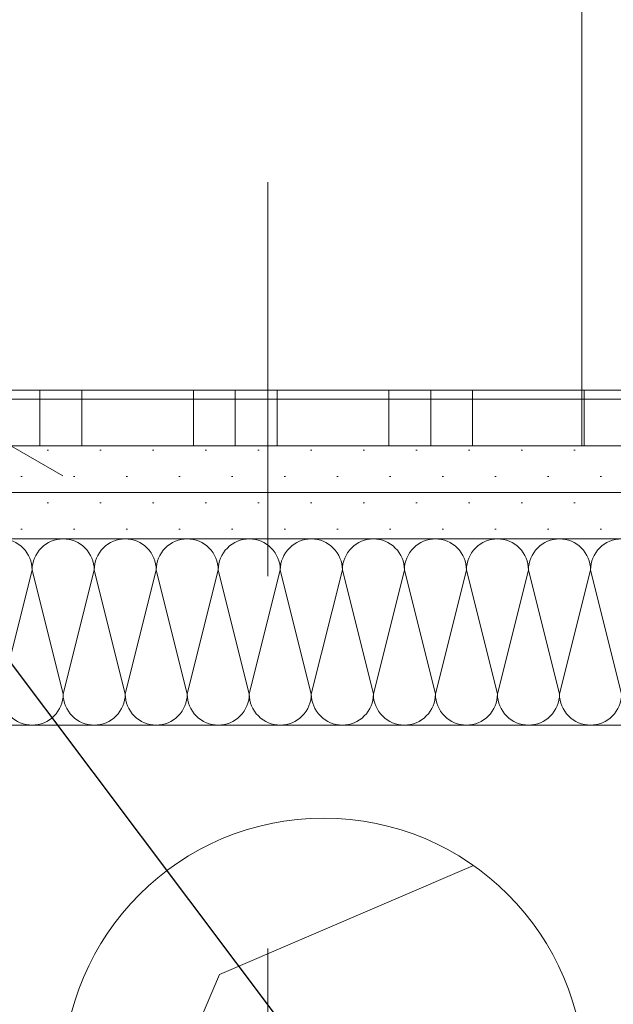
# Model space of a CAD drawing. Header units: metres. Extents: x -3.5 to 65.3, y -10.9 to 16.7.
# Tile 176 of 234: x 43.663 to 43.823, y 3.91 to 4.174. Entities that reach past the tile are written whole.
import ezdxf

# ---------------------------------------------------------------- set-up
doc = ezdxf.new("R2010")
doc.units = ezdxf.units.M
doc.header["$MEASUREMENT"] = 0
doc.linetypes.add('Strichlinie doppelt', pattern=[0.218722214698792, 0.105833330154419, -0.04233333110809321, 0.028222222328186, -0.04233333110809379])
doc.linetypes.add('Wipeout_Contour', pattern=[1, 0, -1])
for name, color, linetype in [('102 - Bemaßung_ Beschriftung.Detail_ Ausschnitt', 7, 'Continuous'), ('451 - Universal.Achsen Raster', 7, 'Continuous'), ('654 - Abdeckung.Wand Belag', 7, 'Continuous'), ('Abbruch_603 - Struktur.Bodenplatte_ Decke Roh', 7, 'Continuous'), ('Neubau_102 - Bemaßung_ Beschriftung.Detail_ Ausschnitt', 7, 'Continuous'), ('Neubau_603 - Struktur.Bodenplatte_ Decke Roh', 7, 'Continuous'), ('Neubau_606 - Struktur.Wand Innen Ausbau', 7, 'Continuous'), ('Neubau_650 - Abdeckung.Fußboden Aufbau', 7, 'Continuous')]:
    doc.layers.add(name, color=color, linetype=linetype)
doc.styles.add('ERSTELLTER_STIL_1', font='txt')
doc.linetypes.add('Abbruch 1', pattern='A,0,[1,2022.0244.A_L5A-PL07.13_iB_3.OG Detail - WC ( 4.27 - 4.28 )1.Shx,S=0.0007936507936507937,R=0,X=0,Y=0],-0.1,0', length=0.1)
doc.dimstyles.new('ERSTELLTER_STIL__2', dxfattribs={"dimtxt": 0.04, "dimasz": 0.02128, "dimexe": 0.18, "dimexo": 0.0625, "dimgap": 0, "dimtad": 1, "dimtih": 1, "dimtoh": 1, "dimzin": 0, "dimdsep": 46, "dimtxsty": 'ERSTELLTER_STIL_1', "dimblk": 'ARROWHEAD_2', "dimblk1": 'ARROWHEAD_2', "dimblk2": 'ARROWHEAD_2', "dimcen": 0.09, "dimse1": 1, "dimse2": 1, "dimclrd": 7, "dimclre": 7, "dimclrt": 7, "dimazin": 0, "dimtfac": 1, "dimtdec": 4, "dimtmove": 2, "dimatfit": 3, "dimfxl": 1, "dimtolj": 1, "dimtzin": 0, "dimarcsym": 0})
doc.dimstyles.new('ERSTELLTER_STIL__3', dxfattribs={"dimtxt": 0.04, "dimasz": 0.02128, "dimexe": 0.18, "dimexo": 0.0625, "dimgap": 0, "dimtad": 1, "dimzin": 0, "dimdsep": 46, "dimtxsty": 'ERSTELLTER_STIL_1', "dimblk": 'ARROWHEAD_2', "dimblk1": 'ARROWHEAD_2', "dimblk2": 'ARROWHEAD_2', "dimcen": 0.09, "dimse1": 1, "dimse2": 1, "dimclrd": 7, "dimclre": 7, "dimclrt": 7, "dimazin": 0, "dimtfac": 1, "dimtdec": 4, "dimtmove": 0, "dimatfit": 3, "dimfxl": 1, "dimtolj": 1, "dimtzin": 0, "dimarcsym": 0})
doc.dimstyles.new('ERSTELLTER_STIL__4', dxfattribs={"dimtxt": 0.04, "dimasz": 0.02128, "dimexe": 0.18, "dimexo": 0.0625, "dimgap": 0, "dimtad": 1, "dimzin": 0, "dimdsep": 46, "dimtxsty": 'ERSTELLTER_STIL_1', "dimblk": 'ARROWHEAD_2', "dimblk1": 'ARROWHEAD_2', "dimblk2": 'ARROWHEAD_2', "dimcen": 0.09, "dimse1": 1, "dimse2": 1, "dimclrd": 7, "dimclre": 7, "dimclrt": 7, "dimazin": 0, "dimtfac": 1, "dimtdec": 4, "dimtmove": 2, "dimatfit": 3, "dimfxl": 1, "dimtolj": 1, "dimtzin": 0, "dimarcsym": 0})
doc.dimstyles.new('ERSTELLTER_STIL__6', dxfattribs={"dimtxt": 0.04, "dimasz": 0.02128, "dimexe": 0.18, "dimexo": 0.0625, "dimgap": 0, "dimtad": 1, "dimzin": 0, "dimdsep": 46, "dimtxsty": 'ERSTELLTER_STIL_1', "dimblk": 'ARROWHEAD_2', "dimblk1": 'ARROWHEAD_2', "dimblk2": 'ARROWHEAD_2', "dimcen": 0.09, "dimclrd": 7, "dimclre": 7, "dimclrt": 7, "dimazin": 0, "dimtfac": 1, "dimtdec": 4, "dimtmove": 0, "dimatfit": 3, "dimfxl": 1, "dimtolj": 1, "dimtzin": 0, "dimarcsym": 0})
doc.dimstyles.new('ERSTELLTER_STIL__7', dxfattribs={"dimtxt": 0.18, "dimasz": 0.010944, "dimexe": 0.18, "dimexo": 0.0625, "dimgap": 0, "dimtad": 0, "dimtih": 1, "dimtoh": 1, "dimdec": 4, "dimzin": 0, "dimdsep": 46, "dimcen": 0.09, "dimadec": 0, "dimazin": 0, "dimtfac": 1, "dimtdec": 4, "dimtmove": 0, "dimatfit": 3, "dimldrblk": 'ARROWHEAD_11', "dimfxl": 1, "dimtolj": 1, "dimtzin": 0, "dimarcsym": 0})
pattern_1 = [(45, (0, 0), (-0.007071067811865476, 0.007071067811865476), [0, -0.01])]

# ---------------------------------------------------------------- blocks, each defined once
blk = doc.blocks.new('*X80')
at = {"layer": 'Neubau_606 - Struktur.Wand Innen Ausbau', "color": 7, "linetype": 'Continuous', "lineweight": 5}
for p, q in [((43.66667833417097, 4.026667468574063), (43.65834490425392, 3.993334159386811)), ((43.66667833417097, 4.026667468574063), (43.67501157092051, 3.993334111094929)), ((43.68334500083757, 4.026667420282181), (43.67501157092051, 3.993334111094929)), ((43.68334500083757, 4.026667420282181), (43.69167823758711, 3.993334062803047)), ((43.70001166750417, 4.0266673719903), (43.69167823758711, 3.993334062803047)), ((43.70001166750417, 4.0266673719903), (43.70834490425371, 3.993334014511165)), ((43.71667833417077, 4.026667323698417), (43.70834490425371, 3.993334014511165)), ((43.71667833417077, 4.026667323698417), (43.7250115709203, 3.993333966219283)), ((43.73334500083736, 4.026667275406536), (43.7250115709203, 3.993333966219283)), ((43.73334500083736, 4.026667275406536), (43.7416782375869, 3.993333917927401)), ((43.75001166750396, 4.026667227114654), (43.7416782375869, 3.993333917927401)), ((43.75001166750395, 4.026667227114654), (43.75834490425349, 3.993333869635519)), ((43.76667833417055, 4.026667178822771), (43.75834490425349, 3.993333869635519)), ((43.76667833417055, 4.026667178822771), (43.77501157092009, 3.993333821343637)), ((43.78334500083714, 4.02666713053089), (43.77501157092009, 3.993333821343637)), ((43.78334500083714, 4.02666713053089), (43.79167823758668, 3.993333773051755)), ((43.80001166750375, 4.026667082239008), (43.79167823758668, 3.993333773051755)), ((43.80001166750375, 4.026667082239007), (43.80834490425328, 3.993333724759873)), ((43.81667833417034, 4.026667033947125), (43.80834490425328, 3.993333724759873)), ((43.81667833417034, 4.026667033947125), (43.82501157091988, 3.993333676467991))]:
    blk.add_line(p, q, dxfattribs=at)
for centre, radius, start, end in [((43.65834500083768, 4.026667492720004), 0.008333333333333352, 359.9998339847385, 89.99983398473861), ((43.67501166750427, 4.026667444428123), 0.008333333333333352, 89.99983398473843, 179.9998339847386), ((43.67501166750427, 4.026667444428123), 0.008333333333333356, 359.9998339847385, 89.99983398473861), ((43.69167833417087, 4.02666739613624), 0.008333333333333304, 89.99983398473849, 179.9998339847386), ((43.69167833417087, 4.02666739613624), 0.008333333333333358, 359.9998339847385, 89.99983398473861), ((43.70834500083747, 4.026667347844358), 0.008333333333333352, 89.99983398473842, 179.9998339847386), ((43.70834500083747, 4.026667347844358), 0.008333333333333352, 359.9998339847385, 89.99983398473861), ((43.72501166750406, 4.026667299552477), 0.008333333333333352, 89.99983398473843, 179.9998339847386), ((43.72501166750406, 4.026667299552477), 0.008333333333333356, 359.9998339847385, 89.99983398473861), ((43.74167833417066, 4.026667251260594), 0.008333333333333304, 89.99983398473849, 179.9998339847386), ((43.74167833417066, 4.026667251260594), 0.008333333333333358, 359.9998339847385, 89.99983398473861), ((43.75834500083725, 4.026667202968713), 0.008333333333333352, 89.99983398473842, 179.9998339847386), ((43.75834500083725, 4.026667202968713), 0.008333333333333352, 359.9998339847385, 89.99983398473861), ((43.77501166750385, 4.026667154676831), 0.008333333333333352, 89.99983398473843, 179.9998339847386), ((43.77501166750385, 4.026667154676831), 0.008333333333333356, 359.9998339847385, 89.99983398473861), ((43.79167833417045, 4.026667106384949), 0.008333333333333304, 89.99983398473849, 179.9998339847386), ((43.79167833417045, 4.026667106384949), 0.008333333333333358, 359.9998339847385, 89.99983398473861), ((43.80834500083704, 4.026667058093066), 0.008333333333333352, 89.99983398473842, 179.9998339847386), ((43.80834500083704, 4.026667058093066), 0.008333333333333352, 359.9998339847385, 89.99983398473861), ((43.82501166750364, 4.026667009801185), 0.008333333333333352, 89.99983398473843, 179.9998339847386), ((43.66667823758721, 3.99333413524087), 0.008333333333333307, 179.9998339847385, 269.9998339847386), ((43.66667823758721, 3.99333413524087), 0.008333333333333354, 269.9998339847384, 359.9998339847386), ((43.68334490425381, 3.993334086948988), 0.008333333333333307, 179.9998339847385, 269.9998339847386), ((43.68334490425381, 3.993334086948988), 0.008333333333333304, 269.9998339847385, 359.9998339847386), ((43.7000115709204, 3.993334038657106), 0.008333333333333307, 179.9998339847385, 269.9998339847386), ((43.70001157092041, 3.993334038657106), 0.008333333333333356, 269.9998339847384, 359.9998339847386), ((43.716678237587, 3.993333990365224), 0.008333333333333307, 179.9998339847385, 269.9998339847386), ((43.716678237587, 3.993333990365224), 0.008333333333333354, 269.9998339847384, 359.9998339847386), ((43.7333449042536, 3.993333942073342), 0.008333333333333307, 179.9998339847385, 269.9998339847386), ((43.7333449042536, 3.993333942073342), 0.008333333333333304, 269.9998339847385, 359.9998339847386), ((43.75001157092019, 3.99333389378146), 0.008333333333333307, 179.9998339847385, 269.9998339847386), ((43.75001157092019, 3.99333389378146), 0.008333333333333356, 269.9998339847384, 359.9998339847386), ((43.76667823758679, 3.993333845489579), 0.008333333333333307, 179.9998339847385, 269.9998339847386), ((43.76667823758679, 3.993333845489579), 0.008333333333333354, 269.9998339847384, 359.9998339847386), ((43.78334490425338, 3.993333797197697), 0.008333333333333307, 179.9998339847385, 269.9998339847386), ((43.78334490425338, 3.993333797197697), 0.008333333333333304, 269.9998339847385, 359.9998339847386), ((43.80001157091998, 3.993333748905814), 0.008333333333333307, 179.9998339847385, 269.9998339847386), ((43.80001157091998, 3.993333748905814), 0.008333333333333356, 269.9998339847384, 359.9998339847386), ((43.81667823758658, 3.993333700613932), 0.008333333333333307, 179.9998339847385, 269.9998339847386), ((43.81667823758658, 3.993333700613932), 0.008333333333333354, 269.9998339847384, 359.9998339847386)]:
    blk.add_arc(centre, radius, start, end, dxfattribs=at)
blk = doc.blocks.new('*X149')
at = {"layer": '654 - Abdeckung.Wand Belag', "color": 7, "linetype": 'Continuous', "lineweight": 5}
for p, q in [((43.66874999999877, 4.075001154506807), (43.66874999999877, 4.060001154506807)), ((43.67999999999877, 4.075001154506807), (43.67999999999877, 4.060001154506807)), ((43.70999999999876, 4.075001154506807), (43.70999999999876, 4.060001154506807)), ((43.72124999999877, 4.075001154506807), (43.72124999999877, 4.060001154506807)), ((43.73249999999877, 4.075001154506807), (43.73249999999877, 4.060001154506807)), ((43.76249999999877, 4.075001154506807), (43.76249999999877, 4.060001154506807)), ((43.77374999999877, 4.075001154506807), (43.77374999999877, 4.060001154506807)), ((43.78499999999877, 4.075001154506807), (43.78499999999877, 4.060001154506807)), ((43.81499999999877, 4.075001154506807), (43.81499999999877, 4.060001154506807)), ((43.62749999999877, 4.072500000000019), (43.67999999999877, 4.072500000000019)), ((43.67999999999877, 4.072500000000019), (43.73249999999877, 4.072500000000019)), ((43.73249999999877, 4.072500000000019), (43.78499999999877, 4.072500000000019)), ((43.78499999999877, 4.072500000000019), (43.83749999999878, 4.072500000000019))]:
    blk.add_line(p, q, dxfattribs=at)
blk = doc.blocks.new('*D178')
at = {"layer": '102 - Bemaßung_ Beschriftung.Detail_ Ausschnitt', "color": 7, "linetype": 'Continuous', "lineweight": 5}
for p, q in [((43.54498796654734, 1.076299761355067), (43.54498796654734, 1.118299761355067)), ((43.61998899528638, 1.076299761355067), (43.61998899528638, 1.118299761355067)), ((43.55307086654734, 1.111299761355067), (43.53690506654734, 1.083299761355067)), ((43.62807189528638, 1.111299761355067), (43.61190609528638, 1.083299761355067)), ((43.54498796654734, 1.097299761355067), (43.61998899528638, 1.097299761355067))]:
    blk.add_line(p, q, dxfattribs=at)
at = {"layer": '102 - Bemaßung_ Beschriftung.Detail_ Ausschnitt', "color": 7, "lineweight": 5, "insert": (43.55729438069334, 1.116363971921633), "char_height": 0.04, "attachment_point": 7, "style": 'ERSTELLTER_STIL_1'}
blk.add_mtext('\\A1;{\\pql;\\fArial|b0|i0|c0|p38;7\\fArial|b0|i0|c0|p38;\\A1{\\H.66x;\\S5^  ;}}', dxfattribs=at)
at = {"color": 254, "linetype": 'Wipeout_Contour', "lineweight": 0, "ltscale": 174.4006806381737}
blk.add_wipeout([(43.54872295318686, 1.1082269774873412), (43.61625400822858, 1.1082269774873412), (43.61625400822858, 1.1653698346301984), (43.54872295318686, 1.1653698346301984)], dxfattribs=at).dxf.layer = '102 - Bemaßung_ Beschriftung.Detail_ Ausschnitt'
blk = doc.blocks.new('ARROWHEAD_2')
at = {"color": 0, "linetype": 'Continuous', "lineweight": 0}
for p, q in [((-0.3781315, -0.655), (0.3781315, 0.655)), ((0, 0), (-1, 0))]:
    blk.add_line(p, q, dxfattribs=at)
blk = doc.blocks.new('*D204')
at = {"layer": '102 - Bemaßung_ Beschriftung.Detail_ Ausschnitt', "color": 7, "linetype": 'Continuous', "lineweight": 5}
for p, q in [((44.15598810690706, 4.068084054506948), (44.18398810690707, 4.051918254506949)), ((44.19098810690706, 4.060001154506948), (44.14898810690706, 4.060001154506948)), ((44.16998810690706, 3.984998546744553), (44.16998810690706, 4.060001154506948)), ((44.15598810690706, 3.993081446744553), (44.18398810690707, 3.976915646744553))]:
    blk.add_line(p, q, dxfattribs=at)
at = {"layer": '102 - Bemaßung_ Beschriftung.Detail_ Ausschnitt', "color": 7, "lineweight": 5, "insert": (44.16242254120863, 3.997305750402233), "char_height": 0.04, "attachment_point": 7, "rotation": 90, "style": 'ERSTELLTER_STIL_1'}
blk.add_mtext('\\A1;{\\pql;\\fArial|b0|i0|c0|p38;7\\fArial|b0|i0|c0|p38;\\A1{\\H.66x;\\S5^  ;}}', dxfattribs=at)
at = {"color": 254, "linetype": 'Wipeout_Contour', "lineweight": 0, "ltscale": 177.3106325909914}
blk.add_wipeout([(44.16948810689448, 3.9898057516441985), (44.16948810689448, 4.055193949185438), (44.1144881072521, 4.055193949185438), (44.1144881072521, 3.9898057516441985)], dxfattribs=at).dxf.layer = '102 - Bemaßung_ Beschriftung.Detail_ Ausschnitt'
blk = doc.blocks.new('*D205')
at = {"layer": '102 - Bemaßung_ Beschriftung.Detail_ Ausschnitt', "color": 7, "linetype": 'Continuous', "lineweight": 5}
for p, q in [((44.16998810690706, 5.76), (44.16998810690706, 5.773692)), ((44.18398810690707, 5.7519171), (44.15598810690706, 5.7680829)), ((44.19098810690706, 5.76), (44.14898810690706, 5.76)), ((44.16998810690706, 4.060001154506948), (44.16998810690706, 5.76)), ((44.15598810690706, 4.068084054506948), (44.18398810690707, 4.051918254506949)), ((44.19098810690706, 4.060001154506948), (44.14898810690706, 4.060001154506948))]:
    blk.add_line(p, q, dxfattribs=at)
at = {"layer": '102 - Bemaßung_ Beschriftung.Detail_ Ausschnitt', "color": 7, "lineweight": 5, "insert": (44.16198810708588, 4.856788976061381), "char_height": 0.04, "attachment_point": 7, "rotation": 90, "style": 'ERSTELLTER_STIL_1'}
blk.add_mtext('\\A1;{\\pql;\\fArial|b0|i0|c0|p38;1,70}', dxfattribs=at)
blk = doc.blocks.new('*D323')
at = {"layer": '102 - Bemaßung_ Beschriftung.Detail_ Ausschnitt', "color": 7, "linetype": 'Continuous', "lineweight": 5}
for p, q in [((39.85598899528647, 5.7680829), (39.88398899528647, 5.7519171)), ((39.89098899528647, 5.759999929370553), (39.84898899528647, 5.759999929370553)), ((39.86998899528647, 3.935000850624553), (39.86998899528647, 5.759999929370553)), ((39.85598899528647, 3.943083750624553), (39.88398899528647, 3.926917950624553))]:
    blk.add_line(p, q, dxfattribs=at)
at = {"layer": '102 - Bemaßung_ Beschriftung.Detail_ Ausschnitt', "color": 7, "linetype": 'Continuous', "lineweight": 9, "flags": 128}
blk.add_lwpolyline([(39.86676702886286, 5.822403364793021), (39.86676702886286, 5.920288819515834), (39.80962417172, 5.920288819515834), (39.80962417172, 5.822403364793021)], close=True, dxfattribs=at)
at = {"layer": '102 - Bemaßung_ Beschriftung.Detail_ Ausschnitt', "color": 7, "lineweight": 5, "insert": (39.86975124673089, 4.784272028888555), "char_height": 0.04, "attachment_point": 7, "rotation": 90, "style": 'ERSTELLTER_STIL_1'}
blk.add_mtext('\\A1;{\\pql;\\fArial|b0|i0|c0|p38;1,82\\fArial|b0|i0|c0|p38;\\A1{\\H.66x;\\S5^  ;}}', dxfattribs=at)
blk = doc.blocks.new('*D373')
at = {"layer": '102 - Bemaßung_ Beschriftung.Detail_ Ausschnitt', "color": 7, "linetype": 'Continuous', "lineweight": 5}
for p, q in [((43.66093268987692, 4.308000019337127), (43.66093268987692, 4.321692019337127)), ((43.67493268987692, 4.299917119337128), (43.64693268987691, 4.316082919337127)), ((43.68193268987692, 4.308000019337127), (43.63993268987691, 4.308000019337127)), ((43.66093268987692, 4.060001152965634), (43.66093268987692, 4.308000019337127)), ((43.64693268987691, 4.068084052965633), (43.67493268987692, 4.051918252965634)), ((43.68193268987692, 4.060001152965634), (43.63993268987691, 4.060001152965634)), ((43.66093268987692, 4.046309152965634), (43.66093268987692, 4.060001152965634))]:
    blk.add_line(p, q, dxfattribs=at)
at = {"layer": '102 - Bemaßung_ Beschriftung.Detail_ Ausschnitt', "color": 7, "lineweight": 5, "insert": (43.65336712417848, 4.090333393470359), "char_height": 0.04, "attachment_point": 7, "rotation": 90, "style": 'ERSTELLTER_STIL_1'}
blk.add_mtext('\\A1;{\\pql;\\fArial|b0|i0|c0|p38;24\\fArial|b0|i0|c0|p38;\\A1{\\H.66x;\\S8^  ;}}', dxfattribs=at)
blk = doc.blocks.new('*D417')
at = {"layer": '102 - Bemaßung_ Beschriftung.Detail_ Ausschnitt', "color": 7, "linetype": 'Continuous', "lineweight": 5}
for p, q in [((43.46743593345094, 3.898080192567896), (43.49543593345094, 3.881914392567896)), ((43.74498899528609, 3.889997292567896), (43.46043593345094, 3.889997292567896)), ((43.48143593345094, 3.664973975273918), (43.48143593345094, 3.889997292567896)), ((43.46743593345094, 3.673056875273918), (43.49543593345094, 3.656891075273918)), ((43.74498899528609, 3.664973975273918), (43.46043593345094, 3.664973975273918)), ((43.48143593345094, 3.651281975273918), (43.48143593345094, 3.664973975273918))]:
    blk.add_line(p, q, dxfattribs=at)
at = {"layer": '102 - Bemaßung_ Beschriftung.Detail_ Ausschnitt', "color": 7, "lineweight": 5, "insert": (43.4738703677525, 3.737114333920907), "char_height": 0.04, "attachment_point": 7, "rotation": 90, "style": 'ERSTELLTER_STIL_1'}
blk.add_mtext('\\A1;{\\pql;\\fArial|b0|i0|c0|p38;22\\fArial|b0|i0|c0|p38;\\A1{\\H.66x;\\S5^  ;}}', dxfattribs=at)
at = {"color": 254, "linetype": 'Wipeout_Contour', "lineweight": 0, "ltscale": 174.4805457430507}
blk.add_wipeout([(43.48093593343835, 3.7296143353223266), (43.48093593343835, 3.8253569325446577), (43.42593593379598, 3.8253569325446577), (43.42593593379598, 3.7296143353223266)], dxfattribs=at).dxf.layer = '102 - Bemaßung_ Beschriftung.Detail_ Ausschnitt'
blk = doc.blocks.new('*D418')
at = {"layer": '102 - Bemaßung_ Beschriftung.Detail_ Ausschnitt', "color": 7, "linetype": 'Continuous', "lineweight": 5}
for p, q in [((43.46743593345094, 5.7680829), (43.49543593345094, 5.7519171)), ((43.50243593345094, 5.76), (43.46043593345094, 5.76)), ((43.48143593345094, 3.889997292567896), (43.48143593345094, 5.76)), ((43.46743593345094, 3.898080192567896), (43.49543593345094, 3.881914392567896)), ((43.74498899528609, 3.889997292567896), (43.46043593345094, 3.889997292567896))]:
    blk.add_line(p, q, dxfattribs=at)
at = {"color": 254, "linetype": 'Wipeout_Contour', "lineweight": 0, "ltscale": 174.8931428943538}
blk.add_wipeout([(43.48093593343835, 4.764287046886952), (43.48093593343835, 4.885710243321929), (43.42593593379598, 4.885710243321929), (43.42593593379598, 4.764287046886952)], dxfattribs=at).dxf.layer = '102 - Bemaßung_ Beschriftung.Detail_ Ausschnitt'
at = {"layer": '102 - Bemaßung_ Beschriftung.Detail_ Ausschnitt', "color": 7, "lineweight": 5, "insert": (43.47343593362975, 4.771787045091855), "char_height": 0.04, "attachment_point": 7, "rotation": 90, "style": 'ERSTELLTER_STIL_1'}
blk.add_mtext('\\A1;{\\pql;\\fArial|b0|i0|c0|p38;1,87}', dxfattribs=at)
blk = doc.blocks.new('*D429')
at = {"layer": '102 - Bemaßung_ Beschriftung.Detail_ Ausschnitt', "color": 7, "linetype": 'Continuous', "lineweight": 5}
for p, q in [((43.34736669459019, 4.068081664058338), (43.3753666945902, 4.051915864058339)), ((44.3699881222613, 4.059998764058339), (43.34036669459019, 4.059998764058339)), ((43.3613666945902, 3.71999849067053), (43.3613666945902, 4.059998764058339)), ((43.34736669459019, 3.72808139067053), (43.3753666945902, 3.71191559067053)), ((43.9649899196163, 3.71999849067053), (43.34036669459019, 3.71999849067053))]:
    blk.add_line(p, q, dxfattribs=at)
at = {"color": 254, "linetype": 'Wipeout_Contour', "lineweight": 0, "ltscale": 174.0417604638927}
blk.add_wipeout([(43.36086669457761, 3.852144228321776), (43.36086669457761, 3.927853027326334), (43.30586669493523, 3.927853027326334), (43.30586669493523, 3.852144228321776)], dxfattribs=at).dxf.layer = '102 - Bemaßung_ Beschriftung.Detail_ Ausschnitt'
at = {"layer": '102 - Bemaßung_ Beschriftung.Detail_ Ausschnitt', "color": 7, "lineweight": 5, "insert": (43.35336669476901, 3.859644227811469), "char_height": 0.04, "attachment_point": 7, "rotation": 90, "style": 'ERSTELLTER_STIL_1'}
blk.add_mtext('\\A1;{\\pql;\\fArial|b0|i0|c0|p38;34}', dxfattribs=at)
blk = doc.blocks.new('*D430')
at = {"layer": '102 - Bemaßung_ Beschriftung.Detail_ Ausschnitt', "color": 7, "linetype": 'Continuous', "lineweight": 5}
for p, q in [((43.3613666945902, 5.76), (43.3613666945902, 5.773692)), ((43.3753666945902, 5.7519171), (43.34736669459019, 5.7680829)), ((43.3823666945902, 5.76), (43.34036669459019, 5.76)), ((43.3613666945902, 4.059998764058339), (43.3613666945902, 5.76)), ((43.34736669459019, 4.068081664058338), (43.3753666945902, 4.051915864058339)), ((44.3699881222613, 4.059998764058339), (43.34036669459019, 4.059998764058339))]:
    blk.add_line(p, q, dxfattribs=at)
at = {"color": 254, "linetype": 'Wipeout_Contour', "lineweight": 0, "ltscale": 174.4537796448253}
blk.add_wipeout([(43.36086669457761, 4.849287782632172), (43.36086669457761, 4.9707109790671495), (43.30586669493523, 4.9707109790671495), (43.30586669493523, 4.849287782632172)], dxfattribs=at).dxf.layer = '102 - Bemaßung_ Beschriftung.Detail_ Ausschnitt'
at = {"layer": '102 - Bemaßung_ Beschriftung.Detail_ Ausschnitt', "color": 7, "lineweight": 5, "insert": (43.35336669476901, 4.856787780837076), "char_height": 0.04, "attachment_point": 7, "rotation": 90, "style": 'ERSTELLTER_STIL_1'}
blk.add_mtext('\\A1;{\\pql;\\fArial|b0|i0|c0|p38;1,70}', dxfattribs=at)
blk = doc.blocks.new('ARROWHEAD_11')
at = {"color": 0, "linetype": 'Continuous', "lineweight": 0}
blk.add_line((0, 0), (-1, 0), dxfattribs=at)
at = {"color": 0, "linetype": 'Continuous', "lineweight": 0, "const_width": 0.25, "flags": 128}
blk.add_lwpolyline([(-0.125, 0, 1), (0.125, 0, 1)], format="xyb", close=True, dxfattribs=at)

msp = doc.modelspace()

# ---------------------------------------------------------------- hatches: boundary and pattern name
at = {"layer": 'Neubau_606 - Struktur.Wand Innen Ausbau', "linetype": 'Continuous', "lineweight": 0, "true_color": 0x000000}
h = msp.add_hatch(dxfattribs=at)
h.set_pattern_fill('Gips_0001', color=18, style=0, pattern_type=2)
h.set_pattern_definition(pattern_1)
h.paths.add_polyline_path([(43.55748797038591, 4.047501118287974), (44.3699881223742, 4.047498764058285), (44.3699881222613, 4.059998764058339), (43.55748796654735, 4.060001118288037)])
h = msp.add_hatch(dxfattribs=at)
h.set_pattern_fill('Gips_0001', color=18, style=0, pattern_type=2)
h.set_pattern_definition(pattern_1)
h.paths.add_polyline_path([(43.56998797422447, 4.035001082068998), (44.3824881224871, 4.034998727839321), (44.3824881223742, 4.047498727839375), (43.56998797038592, 4.047501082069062)])
at = {"layer": 'Neubau_650 - Abdeckung.Fußboden Aufbau', "linetype": 'Continuous', "lineweight": 13, "true_color": 0xafafaf}
h = msp.add_hatch(dxfattribs=at)
h.set_pattern_fill('Raster_60x60_Fuge_2mm_0001', color=253, style=0, pattern_type=2)
h.set_pattern_definition([(0, (42.60998891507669, 4.910000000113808), (0, 0.602), []), (90, (42.60998891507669, 4.910000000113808), (-0.602, 0), [])])
h.paths.add_polyline_path([(42.22498899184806, 3.934998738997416), (43.54498810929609, 3.934998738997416), (43.54498812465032, 4.060001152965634), (44.3699881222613, 4.060001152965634), (44.36998810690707, 5.759999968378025), (42.22498899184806, 5.759999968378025)])

# ---------------------------------------------------------------- linework, layer by layer
at = {"layer": '654 - Abdeckung.Wand Belag', "color": 7, "linetype": 'Continuous', "lineweight": 5, "flags": 128}
for points in [[(44.3549881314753, 4.075001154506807), (43.54498820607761, 4.075001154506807)], [(43.54498819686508, 4.060001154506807), (44.35498812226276, 4.060001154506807)]]:
    msp.add_lwpolyline(points, dxfattribs=at)
at = {"layer": 'Abbruch_603 - Struktur.Bodenplatte_ Decke Roh', "color": 7, "linetype": 'Abbruch 1', "lineweight": 18}
for centre, radius, start, end in [((43.74498899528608, 3.889997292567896), 0.07000000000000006, 90, 180), ((43.74498899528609, 3.8899972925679), 0.06999999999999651, 0, 90)]:
    msp.add_arc(centre, radius, start, end, dxfattribs=at)
at = {"layer": 'Neubau_603 - Struktur.Bodenplatte_ Decke Roh', "color": 1, "linetype": 'Continuous', "lineweight": 5}
for p, q in [((43.71698899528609, 3.917997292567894), (43.78525732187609, 3.947255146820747)), ((43.68773114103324, 3.849728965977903), (43.71698899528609, 3.917997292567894))]:
    msp.add_line(p, q, dxfattribs=at)
at = {"layer": 'Neubau_606 - Struktur.Wand Innen Ausbau', "color": 1, "linetype": 'Continuous', "lineweight": 5}
for p, q in [((44.3824881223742, 4.047498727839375), (43.56998797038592, 4.047501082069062)), ((44.38248812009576, 4.034998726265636), (43.61998797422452, 4.035000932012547))]:
    msp.add_line(p, q, dxfattribs=at)
at = {"layer": 'Neubau_606 - Struktur.Wand Innen Ausbau', "color": 1, "linetype": 'Continuous', "lineweight": 5, "flags": 128}
for points in [[(44.36998812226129, 4.059998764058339), (43.55748796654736, 4.060001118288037)], [(43.61998798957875, 3.985000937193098), (44.39498812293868, 3.984998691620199)]]:
    msp.add_lwpolyline(points, dxfattribs=at)
at = {"layer": 'Neubau_650 - Abdeckung.Fußboden Aufbau', "color": 1, "linetype": 'Continuous', "lineweight": 13, "flags": 128}
msp.add_lwpolyline([(42.22498899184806, 3.934998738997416), (42.22498899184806, 5.759999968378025), (44.36998810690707, 5.759999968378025), (44.3699881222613, 4.060001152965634), (43.54498812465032, 4.060001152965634), (43.54498810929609, 3.934998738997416), (43.20998889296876, 3.934998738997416)], dxfattribs=at)

# ---------------------------------------------------------------- block references
at = {"layer": '654 - Abdeckung.Wand Belag', "color": 7, "lineweight": 5}
msp.add_blockref('*X149', (0, 0), dxfattribs=at)
at = {"layer": 'Neubau_606 - Struktur.Wand Innen Ausbau', "color": 1, "lineweight": 13}
msp.add_blockref('*X80', (0, 0), dxfattribs=at)

# ---------------------------------------------------------------- next in the draw order: dimensions: what is measured, and where the dimension line sits
at = {"layer": '102 - Bemaßung_ Beschriftung.Detail_ Ausschnitt', "color": 7, "linetype": 'Continuous', "lineweight": 5}
dim = msp.add_linear_dim(base=(43.61998899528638, 1.097299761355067), p1=(43.54498796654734, 4.060001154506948), p2=(43.61998899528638, 0.7099822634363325), dimstyle='ERSTELLTER_STIL__2', dxfattribs=at)
dim.commit()
dim.dimension.update_dxf_attribs({"geometry": '*D178', "text_midpoint": (43.62656498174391, 1.136798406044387), "dimtype": 160})

# ---------------------------------------------------------------- next in the draw order: dimensions: what is measured, and where the dimension line sits
for base, p1, p2, dimstyle, picture, middle in [((44.16998810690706, 4.060001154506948), (44.4449881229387, 3.984998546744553), (43.54498796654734, 4.060001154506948), 'ERSTELLTER_STIL__3', '*D204', (44.14198810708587, 4.066576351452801)), ((43.48143593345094, 3.889997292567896), (43.74498899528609, 3.664973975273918), (43.74498899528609, 3.889997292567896), 'ERSTELLTER_STIL__6', '*D417', (43.45343593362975, 3.821632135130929))]:
    dim = msp.add_linear_dim(base=base, p1=p1, p2=p2, angle=90, dimstyle=dimstyle, dxfattribs=at)
    dim.commit()
    dim.dimension.update_dxf_attribs({"geometry": picture, "text_midpoint": middle, "dimtype": 160, "text_rotation": 90})

# ---------------------------------------------------------------- next in the draw order: dimensions: what is measured, and where the dimension line sits
for base, p1, p2, dimstyle, picture, middle in [((39.86998899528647, 5.76), (40.12997499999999, 3.935000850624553), (43.72998899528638, 5.76), 'ERSTELLTER_STIL__3', '*D323', (39.84198899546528, 4.890248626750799)), ((44.16998810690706, 5.76), (43.54498796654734, 4.060001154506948), (44.36998810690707, 5.76), 'ERSTELLTER_STIL__3', '*D205', (44.14198810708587, 4.90874197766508)), ((43.66093268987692, 4.308000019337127), (44.3699881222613, 4.060001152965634), (43.81398861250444, 4.308000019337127), 'ERSTELLTER_STIL__4', '*D373', (43.63293269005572, 4.174851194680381))]:
    dim = msp.add_linear_dim(base=base, p1=p1, p2=p2, angle=90, dimstyle=dimstyle, dxfattribs=at)
    dim.commit()
    dim.dimension.update_dxf_attribs({"geometry": picture, "text_midpoint": middle, "dimtype": 160, "text_rotation": 90})

# ---------------------------------------------------------------- next in the draw order: dimensions: what is measured, and where the dimension line sits
dim = msp.add_linear_dim(base=(43.48143593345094, 5.76), p1=(43.74498899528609, 3.889997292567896), p2=(43.72998899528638, 5.76), angle=90, dimstyle='ERSTELLTER_STIL__6', dxfattribs=at)
dim.commit()
dim.dimension.update_dxf_attribs({"geometry": '*D418', "text_midpoint": (43.45343593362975, 4.823740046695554), "dimtype": 160, "text_rotation": 90})

# ---------------------------------------------------------------- next in the draw order: dimensions: what is measured, and where the dimension line sits
dim = msp.add_linear_dim(base=(43.3613666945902, 4.059998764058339), p1=(43.9649899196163, 3.71999849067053), p2=(44.3699881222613, 4.059998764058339), angle=90, dimstyle='ERSTELLTER_STIL__6', dxfattribs=at)
dim.commit()
dim.dimension.update_dxf_attribs({"geometry": '*D429', "text_midpoint": (43.333366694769, 3.890138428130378), "dimtype": 160, "text_rotation": 90})

# ---------------------------------------------------------------- next in the draw order: dimensions: what is measured, and where the dimension line sits
dim = msp.add_linear_dim(base=(43.3613666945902, 5.76), p1=(44.3699881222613, 4.059998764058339), p2=(43.72998899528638, 5.76), angle=90, dimstyle='ERSTELLTER_STIL__6', dxfattribs=at)
dim.commit()
dim.dimension.update_dxf_attribs({"geometry": '*D430', "text_midpoint": (43.333366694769, 4.908740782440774), "dimtype": 160, "text_rotation": 90})

# ---------------------------------------------------------------- next in the draw order: linework, layer by layer
at = {"layer": '451 - Universal.Achsen Raster', "color": 160, "linetype": 'Strichlinie doppelt', "lineweight": 9, "true_color": 0x3232ff}
msp.add_line((43.72998899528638, -10.58500000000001), (43.72998899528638, 16.355), dxfattribs=at)

# ---------------------------------------------------------------- next in the draw order: leaders
at = {"layer": 'Neubau_102 - Bemaßung_ Beschriftung.Detail_ Ausschnitt', "color": 1, "linetype": 'Continuous', "lineweight": 13, "annotation_type": 0, "has_hookline": 1, "hookline_direction": 1, "text_width": 0.3895720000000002}
msp.add_leader([(43.74498899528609, 3.889997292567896), (43.60605604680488, 4.074664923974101), (43.45336802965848, 4.074664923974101)], dimstyle='ERSTELLTER_STIL__7', dxfattribs=at)

doc.saveas('drawing.dxf')
